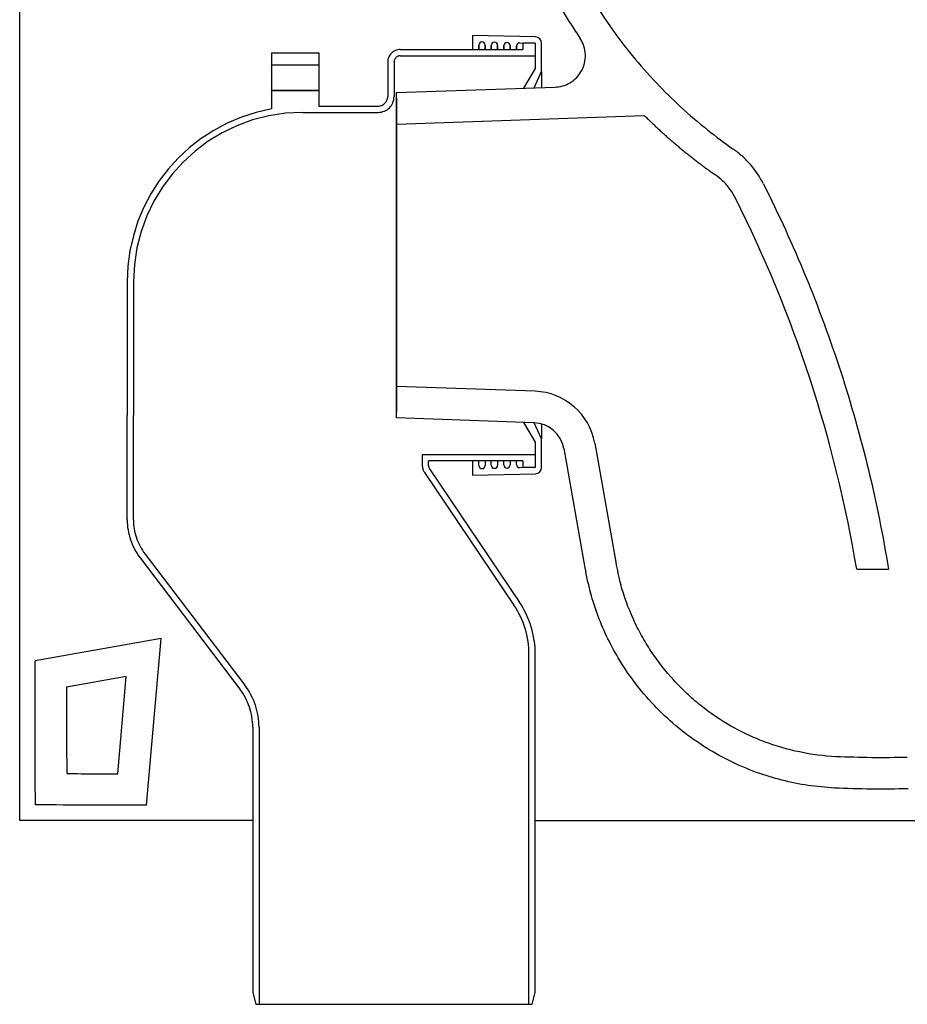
# Model space of a CAD drawing. Header units: millimetres. Extents: x 5230.819 to 5231.369, y 2531.377 to 2531.878.
# Tile 1 of 3: x 5230.819 to 5231.101, y 2531.377 to 2531.691. Entities that reach past the tile are written whole.
import ezdxf

# ---------------------------------------------------------------- set-up
doc = ezdxf.new("R2010")
doc.units = ezdxf.units.MM
doc.linetypes.add('HIDDEN', pattern=[9.524999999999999, 6.35, -3.175])
doc.layers.add('SANINDUSA', color=3, linetype='Continuous')

msp = doc.modelspace()

# ---------------------------------------------------------------- linework, layer by layer
at = {"layer": 'SANINDUSA'}
for p, q in [((5230.818543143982, 2531.537309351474), (5230.818543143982, 2531.815973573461)), ((5230.982834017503, 2531.685517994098), (5230.962788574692, 2531.685973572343)), ((5230.962788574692, 2531.685973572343), (5230.962788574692, 2531.681473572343)), ((5230.977811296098, 2531.683631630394), (5230.982788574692, 2531.683518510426)), ((5230.982788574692, 2531.683518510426), (5230.982788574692, 2531.675473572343)), ((5230.984788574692, 2531.674473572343), (5230.984788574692, 2531.683518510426)), ((5230.964788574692, 2531.681473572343), (5230.964788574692, 2531.682904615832)), ((5230.964788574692, 2531.682904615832), (5230.964788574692, 2531.681473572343)), ((5230.966788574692, 2531.682904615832), (5230.966788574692, 2531.681473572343)), ((5230.966788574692, 2531.681473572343), (5230.966788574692, 2531.682904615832)), ((5230.968788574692, 2531.681473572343), (5230.968788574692, 2531.68281370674)), ((5230.968788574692, 2531.68281370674), (5230.968788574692, 2531.681473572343)), ((5230.970788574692, 2531.68281370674), (5230.970788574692, 2531.681473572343)), ((5230.970788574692, 2531.681473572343), (5230.970788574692, 2531.68281370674)), ((5230.972788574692, 2531.681473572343), (5230.972788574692, 2531.68272279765)), ((5230.972788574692, 2531.68272279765), (5230.972788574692, 2531.681473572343)), ((5230.974788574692, 2531.68272279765), (5230.974788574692, 2531.681473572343)), ((5230.974788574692, 2531.681473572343), (5230.974788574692, 2531.68272279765)), ((5230.976788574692, 2531.681473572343), (5230.976788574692, 2531.682631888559)), ((5230.976788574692, 2531.682631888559), (5230.976788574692, 2531.681473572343)), ((5230.982788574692, 2531.675473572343), (5230.979006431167, 2531.669169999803)), ((5230.982485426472, 2531.669291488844), (5230.984788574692, 2531.674473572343)), ((5230.984788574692, 2531.674473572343), (5230.984788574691, 2531.669371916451)), ((5230.938543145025, 2531.667756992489), (5230.989112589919, 2531.669522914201)), ((5230.938543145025, 2531.657750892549), (5230.938543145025, 2531.667756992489)), ((5230.938543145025, 2531.657750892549), (5231.017501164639, 2531.660508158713)), ((5230.938543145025, 2531.574196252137), (5230.938543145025, 2531.657750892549)), ((5230.982724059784, 2531.572653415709), (5230.938543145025, 2531.574196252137)), ((5230.938543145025, 2531.564190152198), (5230.938543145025, 2531.574196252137)), ((5230.982375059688, 2531.56265950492), (5230.938543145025, 2531.564190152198)), ((5230.979006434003, 2531.562777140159), (5230.982788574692, 2531.556473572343)), ((5230.984788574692, 2531.557473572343), (5230.982485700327, 2531.562655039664)), ((5230.984788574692, 2531.562276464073), (5230.984788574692, 2531.557473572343)), ((5230.982788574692, 2531.556473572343), (5230.982788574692, 2531.54842863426)), ((5230.984788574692, 2531.54842863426), (5230.984788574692, 2531.557473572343)), ((5231.001722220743, 2531.556138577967), (5231.008411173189, 2531.518203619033)), ((5230.991874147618, 2531.554402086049), (5230.998563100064, 2531.516467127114)), ((5230.962788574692, 2531.550473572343), (5230.962788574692, 2531.545973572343)), ((5230.964788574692, 2531.549042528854), (5230.964788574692, 2531.550473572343)), ((5230.966788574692, 2531.550473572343), (5230.966788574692, 2531.549042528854)), ((5230.968788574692, 2531.549133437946), (5230.968788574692, 2531.550473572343)), ((5230.970788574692, 2531.550473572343), (5230.970788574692, 2531.549133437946)), ((5230.972788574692, 2531.549224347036), (5230.972788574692, 2531.550473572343)), ((5230.974788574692, 2531.550473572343), (5230.974788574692, 2531.549224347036)), ((5230.976788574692, 2531.549315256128), (5230.976788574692, 2531.550473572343)), ((5230.962788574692, 2531.545973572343), (5230.982834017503, 2531.546429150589)), ((5230.982788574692, 2531.54842863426), (5230.977811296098, 2531.548315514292)), ((5231.08517799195, 2531.515986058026), (5231.095312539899, 2531.515986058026)), ((5230.863612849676, 2531.493920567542), (5230.823461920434, 2531.486840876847)), ((5230.858969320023, 2531.440844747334), (5230.863612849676, 2531.493920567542)), ((5230.852515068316, 2531.481809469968), (5230.833475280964, 2531.478452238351)), ((5230.849808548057, 2531.450873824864), (5230.852515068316, 2531.481809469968)), ((5230.982788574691, 2531.435973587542), (5231.155810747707, 2531.435973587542))]:
    msp.add_line(p, q, dxfattribs=at)
at = {"layer": 'SANINDUSA', "linetype": 'HIDDEN'}
for p, q in [((5230.898788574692, 2531.680473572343), (5230.898788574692, 2531.676473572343)), ((5230.898788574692, 2531.680473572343), (5230.913788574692, 2531.680473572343)), ((5230.913788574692, 2531.680473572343), (5230.913788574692, 2531.676473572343)), ((5230.939788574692, 2531.681473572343), (5230.978788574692, 2531.681473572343)), ((5230.982788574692, 2531.683473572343), (5230.978788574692, 2531.683473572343)), ((5230.978788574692, 2531.683473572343), (5230.978788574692, 2531.681473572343)), ((5230.982788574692, 2531.683473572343), (5230.982788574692, 2531.679473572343)), ((5230.935788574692, 2531.677473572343), (5230.935788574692, 2531.666473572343)), ((5230.937788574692, 2531.677473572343), (5230.937788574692, 2531.666473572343)), ((5230.939788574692, 2531.679473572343), (5230.982788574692, 2531.679473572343)), ((5230.913788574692, 2531.676473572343), (5230.898788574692, 2531.676473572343)), ((5230.898788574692, 2531.676472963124), (5230.898788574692, 2531.676473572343)), ((5230.898788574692, 2531.676362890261), (5230.898788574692, 2531.676472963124)), ((5230.898788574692, 2531.676362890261), (5230.898788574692, 2531.668595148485)), ((5230.913788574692, 2531.676472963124), (5230.913788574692, 2531.676473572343)), ((5230.913788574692, 2531.676362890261), (5230.913788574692, 2531.676472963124)), ((5230.913788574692, 2531.676362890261), (5230.913788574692, 2531.668595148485)), ((5230.898788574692, 2531.668474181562), (5230.898788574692, 2531.668595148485)), ((5230.913788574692, 2531.668474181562), (5230.898788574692, 2531.668474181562)), ((5230.898788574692, 2531.668473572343), (5230.898788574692, 2531.668474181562)), ((5230.898788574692, 2531.668473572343), (5230.913788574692, 2531.668473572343)), ((5230.898788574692, 2531.668473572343), (5230.898788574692, 2531.662573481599)), ((5230.913788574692, 2531.668474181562), (5230.913788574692, 2531.668595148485)), ((5230.913788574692, 2531.668473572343), (5230.913788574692, 2531.668474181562)), ((5230.913788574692, 2531.668473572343), (5230.913788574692, 2531.663473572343)), ((5230.913788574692, 2531.663473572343), (5230.932788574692, 2531.663473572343)), ((5230.908788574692, 2531.661473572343), (5230.932788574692, 2531.661473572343)), ((5230.852788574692, 2531.607473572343), (5230.852788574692, 2531.565002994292)), ((5230.854788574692, 2531.607473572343), (5230.854788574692, 2531.565002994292)), ((5230.852788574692, 2531.53175039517), (5230.852788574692, 2531.565002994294)), ((5230.854788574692, 2531.53175039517), (5230.854788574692, 2531.565002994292)), ((5230.854788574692, 2531.565002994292), (5230.854788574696, 2531.565002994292)), ((5230.982788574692, 2531.552473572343), (5230.946788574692, 2531.552473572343)), ((5230.946788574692, 2531.552448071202), (5230.946788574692, 2531.552473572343)), ((5230.946788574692, 2531.552448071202), (5230.946788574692, 2531.549087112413)), ((5230.982788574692, 2531.552473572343), (5230.982788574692, 2531.548473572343)), ((5230.948788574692, 2531.549085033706), (5230.948788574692, 2531.550473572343)), ((5230.978788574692, 2531.550473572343), (5230.948788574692, 2531.550473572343)), ((5230.978788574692, 2531.550473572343), (5230.978788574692, 2531.548473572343)), ((5230.947472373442, 2531.546850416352), (5230.976001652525, 2531.504551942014)), ((5230.949130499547, 2531.547966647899), (5230.977659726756, 2531.505670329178)), ((5230.978788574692, 2531.548473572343), (5230.982788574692, 2531.548473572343)), ((5230.858467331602, 2531.52084617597), (5230.890292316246, 2531.479048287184)), ((5230.85687608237, 2531.519634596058), (5230.888701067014, 2531.477836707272)), ((5230.980788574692, 2531.377473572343), (5230.980788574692, 2531.488894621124)), ((5230.982788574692, 2531.381205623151), (5230.982788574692, 2531.488894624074)), ((5230.892788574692, 2531.465720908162), (5230.892788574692, 2531.381205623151)), ((5230.894788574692, 2531.465720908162), (5230.894788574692, 2531.377473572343)), ((5230.892788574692, 2531.381205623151), (5230.893788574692, 2531.377473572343)), ((5230.981788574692, 2531.377473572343), (5230.982788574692, 2531.381205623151)), ((5230.893788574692, 2531.377473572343), (5230.894788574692, 2531.377473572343)), ((5230.894788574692, 2531.377473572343), (5230.980788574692, 2531.377473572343)), ((5230.980788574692, 2531.377473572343), (5230.981788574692, 2531.377473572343))]:
    msp.add_line(p, q, dxfattribs=at)
at = {"layer": 'SANINDUSA', "linetype": 'Continuous'}
msp.add_line((5230.938543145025, 2531.665972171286), (5230.938543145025, 2531.5659749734), dxfattribs=at)
at = {"layer": 'SANINDUSA'}
for centre, radius, start, end in [((5230.965788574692, 2531.682904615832), 0.001000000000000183, 0, 180), ((5230.969788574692, 2531.68281370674), 0.001000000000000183, 0, 180), ((5230.973788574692, 2531.68272279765), 0.001000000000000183, 0, 180), ((5230.977788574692, 2531.682631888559), 0.001000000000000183, 88.69804732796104, 180), ((5230.982788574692, 2531.683518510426), 0.002, 0, 88.69804732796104), ((5230.677099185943, 2531.447987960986), 0.4137052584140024, 9.46026634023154, 26.75078409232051), ((5230.98202606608, 2531.552665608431), 0.02000000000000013, 9.99999999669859, 88.00000002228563), ((5230.98202606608, 2531.552665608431), 0.01000000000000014, 9.99999999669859, 88.00000002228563), ((5230.965788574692, 2531.549042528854), 0.001000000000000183, 180, 0), ((5230.969788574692, 2531.549133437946), 0.001000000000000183, 180, 0), ((5230.973788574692, 2531.549224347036), 0.001000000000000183, 180, 0), ((5230.977788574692, 2531.549315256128), 0.001000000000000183, 180, 271.3019526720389), ((5230.982788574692, 2531.54842863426), 0.002, 271.3019526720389, 0), ((5231.082271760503, 2531.531227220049), 0.07499999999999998, 189.9999999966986, 195.5118914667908), ((5231.082271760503, 2531.531227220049), 0.085, 189.9999999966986, 195.5118914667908)]:
    msp.add_arc(centre, radius, start, end, dxfattribs=at)
at = {"layer": 'SANINDUSA', "linetype": 'HIDDEN'}
for centre, radius, start, end in [((5230.939788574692, 2531.677473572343), 0.004000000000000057, 90, 180), ((5230.939788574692, 2531.677473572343), 0.002000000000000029, 90, 180), ((5230.932788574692, 2531.666473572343), 0.002999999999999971, 270, 0), ((5230.932788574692, 2531.666473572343), 0.005, 270, 0), ((5230.908788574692, 2531.607473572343), 0.05599999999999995, 100.2865606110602, 180), ((5230.908788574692, 2531.607473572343), 0.05399999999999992, 90, 180), ((5230.950788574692, 2531.549087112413), 0.004, 180, 213.9986946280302), ((5230.950788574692, 2531.549085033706), 0.002000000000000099, 180, 214.0000000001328), ((5230.872788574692, 2531.53175039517), 0.02, 180, 217.285707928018), ((5230.872788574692, 2531.53175039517), 0.018, 180, 217.285707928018), ((5230.952788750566, 2531.488894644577), 0.02999981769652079, 0, 33.99999865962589), ((5230.952788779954, 2531.488894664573), 0.02799978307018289, 0, 33.99999523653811), ((5230.872788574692, 2531.465720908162), 0.02, 0, 37.28570792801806), ((5230.872788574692, 2531.465720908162), 0.022, 0, 37.28570792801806)]:
    msp.add_arc(centre, radius, start, end, dxfattribs=at)
at = {"layer": 'SANINDUSA'}
for points, knots in [([(5230.971615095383, 2531.743473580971), (5230.971714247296, 2531.74303987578), (5230.971912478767, 2531.742172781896), (5230.972222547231, 2531.740875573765), (5230.972541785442, 2531.739581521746), (5230.972871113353, 2531.738290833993), (5230.973210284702, 2531.737003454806), (5230.973559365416, 2531.735719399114), (5230.973918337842, 2531.734438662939), (5230.974287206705, 2531.733161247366), (5230.974665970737, 2531.731887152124), (5230.975054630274, 2531.730616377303), (5230.975453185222, 2531.729348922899), (5230.975861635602, 2531.728084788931), (5230.976279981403, 2531.726823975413), (5230.976708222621, 2531.725566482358), (5230.977146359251, 2531.724312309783), (5230.977594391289, 2531.7230614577), (5230.978052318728, 2531.721813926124), (5230.978520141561, 2531.720569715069), (5230.978997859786, 2531.719328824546), (5230.97948547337, 2531.718091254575), (5230.979982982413, 2531.716857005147), (5230.980490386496, 2531.715626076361), (5230.981007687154, 2531.714398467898), (5230.981684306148, 2531.712827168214), (5230.982531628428, 2531.710918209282), (5230.983564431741, 2531.708679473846), (5230.98462895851, 2531.706457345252), (5230.985725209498, 2531.704251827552), (5230.986853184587, 2531.702062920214), (5230.988012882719, 2531.699890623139), (5230.98920430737, 2531.697734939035), (5230.990427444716, 2531.695595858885), (5230.991682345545, 2531.693473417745), (5230.992968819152, 2531.691367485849), (5230.994287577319, 2531.689278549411), (5230.995635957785, 2531.687204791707), (5230.996560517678, 2531.685838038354), (5230.997023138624, 2531.685154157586)], [0, 0, 0, 0, 0.0208570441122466, 0.04169886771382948, 0.0625267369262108, 0.08334192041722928, 0.1041456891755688, 0.1249393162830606, 0.1457240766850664, 0.1665012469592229, 0.187272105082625, 0.2080379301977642, 0.2288000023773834, 0.2495596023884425, 0.270318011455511, 0.2910765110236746, 0.311836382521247, 0.3325989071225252, 0.3533653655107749, 0.3741370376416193, 0.394915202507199, 0.4157011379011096, 0.436496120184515, 0.4573014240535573, 0.4781183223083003, 0.4989480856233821, 0.5375043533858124, 0.5760285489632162, 0.614528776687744, 0.653013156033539, 0.6914898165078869, 0.7299668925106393, 0.7684525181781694, 0.8069548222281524, 0.8454819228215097, 0.884041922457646, 0.9226429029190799, 0.9612929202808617, 1, 1, 1, 1]), ([(5230.981884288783, 2531.74347357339), (5230.982226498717, 2531.742054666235), (5230.985370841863, 2531.729757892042), (5230.994032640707, 2531.70736018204), (5231.008658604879, 2531.685046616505), (5231.018716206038, 2531.673654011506), (5231.021384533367, 2531.670843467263)], [0.1789489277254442, 0.1789489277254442, 0.1789489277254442, 0.1789489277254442, 0.1997412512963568, 0.3597930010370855, 0.5198447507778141, 0.574732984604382, 0.574732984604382, 0.574732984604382, 0.574732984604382]), ([(5230.989112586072, 2531.669522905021), (5230.989842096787, 2531.669548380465), (5230.990617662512, 2531.669655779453), (5230.992205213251, 2531.67009169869), (5230.993016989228, 2531.670421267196), (5230.994582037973, 2531.671333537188), (5230.995334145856, 2531.671917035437), (5230.996664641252, 2531.673311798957), (5230.99724138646, 2531.674122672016), (5230.998130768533, 2531.675880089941), (5230.998442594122, 2531.676825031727), (5230.998778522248, 2531.678723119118), (5230.998803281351, 2531.679674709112), (5230.998611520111, 2531.681476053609), (5230.998396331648, 2531.682325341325), (5230.997807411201, 2531.683862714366), (5230.997434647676, 2531.684551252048), (5230.997023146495, 2531.685154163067)], [0, 0, 0, 0, 0.125, 0.125, 0.25, 0.25, 0.375, 0.375, 0.5, 0.5, 0.625, 0.625, 0.75, 0.75, 0.875, 0.875, 1, 1, 1, 1]), ([(5231.02908977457, 2531.663256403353), (5231.031893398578, 2531.660675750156), (5231.037347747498, 2531.656002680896), (5231.043086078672, 2531.651720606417), (5231.045840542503, 2531.64979749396)], [0.6258345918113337, 0.6258345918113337, 0.6258345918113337, 0.6258345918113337, 0.6798965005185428, 0.727786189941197, 0.727786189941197, 0.727786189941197, 0.727786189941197]), ([(5231.017501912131, 2531.660508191), (5231.017820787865, 2531.660192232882), (5231.018458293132, 2531.659560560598), (5231.019423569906, 2531.658622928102), (5231.020394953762, 2531.657693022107), (5231.021373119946, 2531.65677152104), (5231.022357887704, 2531.655858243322), (5231.023349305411, 2531.654953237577), (5231.024347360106, 2531.654056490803), (5231.025352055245, 2531.653168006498), (5231.026363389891, 2531.652287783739), (5231.027381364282, 2531.651415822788), (5231.028405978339, 2531.65055212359), (5231.029437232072, 2531.649696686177), (5231.030475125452, 2531.648849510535), (5231.031519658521, 2531.648010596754), (5231.032570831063, 2531.647179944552), (5231.033628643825, 2531.646357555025), (5231.034693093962, 2531.645543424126), (5231.035764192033, 2531.644737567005), (5231.036841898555, 2531.64393992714), (5231.037926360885, 2531.643150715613), (5231.039017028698, 2531.642369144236), (5231.039749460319, 2531.641855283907), (5231.040115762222, 2531.641598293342)], [0, 0, 0, 0, 0.04562685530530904, 0.09121848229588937, 0.1367776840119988, 0.1823072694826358, 0.2278100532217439, 0.2732888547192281, 0.318746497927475, 0.3641858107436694, 0.4096096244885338, 0.455020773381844, 0.5004220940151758, 0.545816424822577, 0.5912066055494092, 0.6365954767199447, 0.6819858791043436, 0.7273806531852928, 0.7727826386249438, 0.8181946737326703, 0.8636195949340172, 0.909060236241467, 0.9545194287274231, 1, 1, 1, 1]), ([(5231.055456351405, 2531.638702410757), (5231.05433560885, 2531.640925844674), (5231.052965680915, 2531.642965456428), (5231.050952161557, 2531.645292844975), (5231.050534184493, 2531.645747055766), (5231.049667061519, 2531.646632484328), (5231.049217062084, 2531.647064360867), (5231.047832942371, 2531.648312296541), (5231.046861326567, 2531.649084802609), (5231.045840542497, 2531.649797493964)], [0, 0, 0, 0, 0.500000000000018, 0.500000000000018, 0.6250000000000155, 0.6250000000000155, 0.7500000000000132, 0.7500000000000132, 1, 1, 1, 1]), ([(5231.046526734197, 2531.6342011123), (5231.045978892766, 2531.635165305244), (5231.044867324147, 2531.63712164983), (5231.042677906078, 2531.63962286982), (5231.040945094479, 2531.640958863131), (5231.040115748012, 2531.641598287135)], [0, 0, 0, 0, 0.336295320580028, 0.6823421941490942, 0.9999999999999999, 0.9999999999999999, 0.9999999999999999, 0.9999999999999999]), ([(5231.055456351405, 2531.638702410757), (5231.060299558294, 2531.629094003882), (5231.064789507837, 2531.619274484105), (5231.073014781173, 2531.599294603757), (5231.076750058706, 2531.589134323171), (5231.08343056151, 2531.568561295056), (5231.086375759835, 2531.558148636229), (5231.091454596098, 2531.537163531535), (5231.093588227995, 2531.526591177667), (5231.095312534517, 2531.515986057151)], [0, 0, 0, 0, 0.25, 0.25, 0.5, 0.5, 0.75, 0.75, 1, 1, 1, 1]), ([(5231.078576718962, 2531.456323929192), (5231.074639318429, 2531.456519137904), (5231.070769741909, 2531.457020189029), (5231.063160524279, 2531.458608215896), (5231.059420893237, 2531.45969523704), (5231.054830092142, 2531.461431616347), (5231.053914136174, 2531.461798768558), (5231.052103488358, 2531.462566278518), (5231.051208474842, 2531.462966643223), (5231.048553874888, 2531.464216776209), (5231.046824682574, 2531.46511550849), (5231.041756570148, 2531.468004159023), (5231.038536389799, 2531.470185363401), (5231.034713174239, 2531.473237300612), (5231.033958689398, 2531.473864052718), (5231.032470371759, 2531.475150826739), (5231.031737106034, 2531.475810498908), (5231.029587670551, 2531.477821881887), (5231.028215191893, 2531.479211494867), (5231.024274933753, 2531.48352297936), (5231.02188327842, 2531.486586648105), (5231.018651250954, 2531.491468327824), (5231.017632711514, 2531.493144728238), (5231.015721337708, 2531.4965912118), (5231.014837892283, 2531.498344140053), (5231.012400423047, 2531.503690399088), (5231.011057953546, 2531.507370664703), (5231.010003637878, 2531.51116934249)], [0, 0, 0, 0, 0.1250000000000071, 0.1250000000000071, 0.2500000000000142, 0.2500000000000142, 0.2812500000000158, 0.2812500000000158, 0.3125000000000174, 0.3125000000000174, 0.3750000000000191, 0.3750000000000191, 0.5000000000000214, 0.5000000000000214, 0.5312500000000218, 0.5312500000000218, 0.562500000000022, 0.562500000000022, 0.62500000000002, 0.62500000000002, 0.7500000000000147, 0.7500000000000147, 0.8125000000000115, 0.8125000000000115, 0.8750000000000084, 0.8750000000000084, 1, 1, 1, 1]), ([(5231.078086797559, 2531.446334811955), (5231.0752773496, 2531.446556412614), (5231.06965144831, 2531.447000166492), (5231.06135233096, 2531.448720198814), (5231.052903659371, 2531.451293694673), (5231.044440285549, 2531.45492978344), (5231.036114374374, 2531.459657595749), (5231.02836240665, 2531.465281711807), (5231.021307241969, 2531.471759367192), (5231.015015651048, 2531.47897902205), (5231.009882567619, 2531.486385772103), (5231.005844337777, 2531.493783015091), (5231.002673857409, 2531.500984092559), (5231.001135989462, 2531.505993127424), (5231.000367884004, 2531.508494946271)], [0, 0, 0, 0, 0.0795002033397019, 0.1591986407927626, 0.2386988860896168, 0.3285341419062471, 0.4186558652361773, 0.5084912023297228, 0.5983432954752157, 0.6884819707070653, 0.7783338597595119, 0.8521696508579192, 0.9261644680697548, 1, 1, 1, 1]), ([(5230.823535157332, 2531.440957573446), (5230.823528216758, 2531.445289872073), (5230.823521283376, 2531.449622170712), (5230.823514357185, 2531.453954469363), (5230.823507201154, 2531.458430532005), (5230.8235000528, 2531.46290659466), (5230.823492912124, 2531.467382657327), (5230.823485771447, 2531.471858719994), (5230.823478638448, 2531.476334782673), (5230.823471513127, 2531.480810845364), (5230.823468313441, 2531.482820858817), (5230.823465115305, 2531.484830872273), (5230.823461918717, 2531.486840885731)], [0.0004312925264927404, 0.0004312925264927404, 0.0004312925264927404, 0.0004312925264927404, 0.01342820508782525, 0.01342820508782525, 0.01342820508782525, 0.02685641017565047, 0.02685641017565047, 0.02685641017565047, 0.04028461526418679, 0.04028461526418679, 0.04028461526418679, 0.04631466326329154, 0.04631466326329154, 0.04631466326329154, 0.04631466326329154]), ([(5230.833475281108, 2531.478452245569), (5230.833481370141, 2531.474628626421), (5230.833487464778, 2531.470805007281), (5230.833493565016, 2531.46698138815), (5230.833502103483, 2531.461629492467), (5230.833510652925, 2531.456277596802), (5230.833519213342, 2531.450925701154)], [0, 0, 0, 0, 0.01147087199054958, 0.01147087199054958, 0.01147087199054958, 0.02752657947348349, 0.02752657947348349, 0.02752657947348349, 0.02752657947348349]), ([(5231.101304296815, 2531.456105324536), (5231.097518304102, 2531.456028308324), (5231.089940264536, 2531.455874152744), (5231.082366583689, 2531.4561739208), (5231.078576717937, 2531.456323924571)], [0, 0, 0, 0, 0.4996005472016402, 1, 1, 1, 1]), ([(5230.833519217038, 2531.450925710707), (5230.836559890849, 2531.450916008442), (5230.84198966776, 2531.450898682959), (5230.84741944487, 2531.450881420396), (5230.849808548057, 2531.450873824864)], [0, 0, 0, 0, 0.5599997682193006, 1, 1, 1, 1]), ([(5230.858969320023, 2531.440844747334), (5230.856930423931, 2531.440851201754), (5230.851018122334, 2531.440869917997), (5230.839206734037, 2531.440907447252), (5230.82943424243, 2531.440938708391), (5230.823535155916, 2531.440957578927)], [0, 0, 0, 0, 0.1726211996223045, 0.5005593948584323, 1, 1, 1, 1])]:
    msp.add_open_spline(points, degree=3, knots=knots, dxfattribs=at)
for points in [[(5231.021384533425, 2531.670843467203), (5231.023868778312, 2531.668226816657), (5231.02643967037, 2531.665695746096), (5231.02908977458, 2531.663256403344)], [(5230.81854314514, 2531.435973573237), (5230.81854314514, 2531.469752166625), (5230.81854314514, 2531.503530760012), (5230.81854314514, 2531.537309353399)], [(5231.101607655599, 2531.446109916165), (5231.093764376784, 2531.445871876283), (5231.085924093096, 2531.445947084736), (5231.078086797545, 2531.446334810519)], [(5230.89278857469, 2531.435973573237), (5230.868040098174, 2531.435973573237), (5230.843291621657, 2531.435973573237), (5230.81854314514, 2531.435973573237)]]:
    msp.add_open_spline(points, degree=3, dxfattribs=at)

doc.saveas('drawing.dxf')
